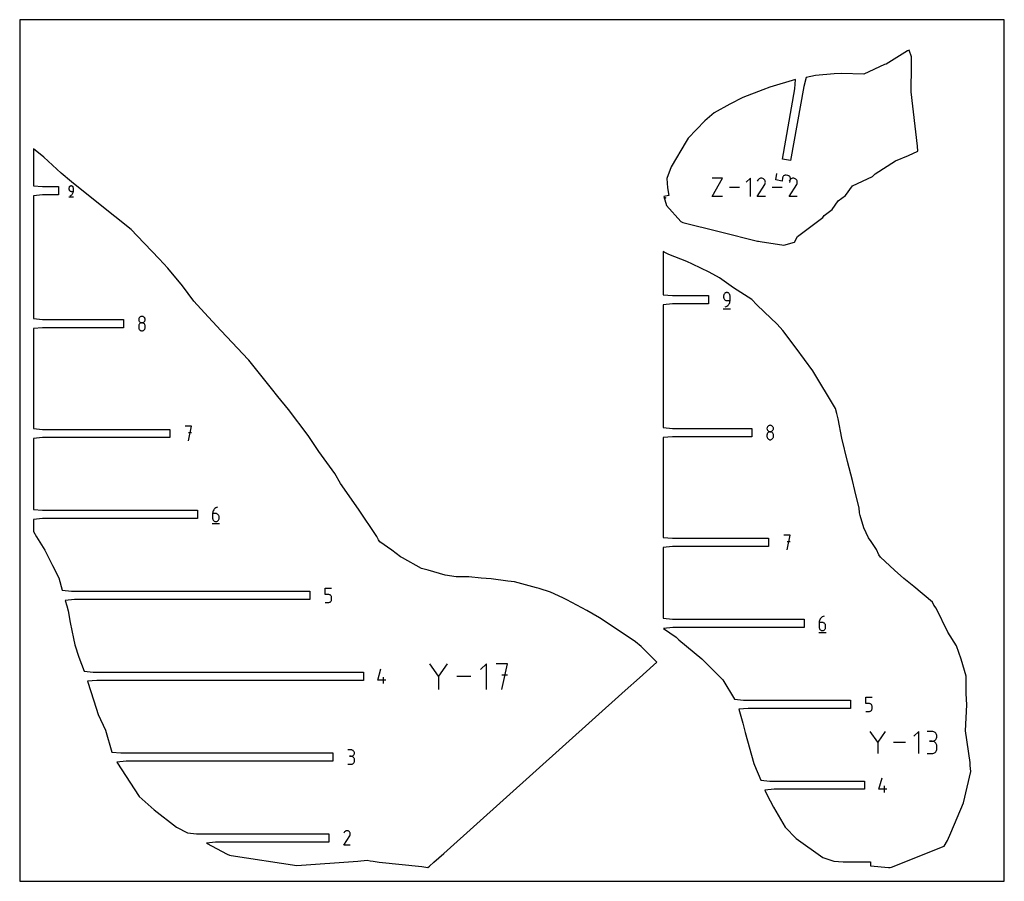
# Model space of a CAD drawing. Extents: x 0 to 480, y 0 to 420.
import ezdxf

# ---------------------------------------------------------------- set-up
doc = ezdxf.new("R2010")
doc.units = 0

msp = doc.modelspace()

# ---------------------------------------------------------------- linework, layer by layer
at = {"layer": 'annotation', "color": 1}
for p, q in [((337.655809, 333.776032), (342.620025, 342.716555)), ((342.620025, 342.716555), (337.655809, 342.716555)), ((356.201815, 342.716555), (354.214223, 340.728402)), ((356.201815, 333.776032), (356.201815, 342.716555)), ((359.821227, 341.722406), (359.560513, 341.222284)), ((360.028124, 342.015789), (359.821227, 341.722406)), ((360.276355, 342.260697), (360.028124, 342.015789)), ((360.558369, 342.455166), (360.276355, 342.260697)), ((360.866617, 342.597237), (360.558369, 342.455166)), ((361.19355, 342.684948), (360.866617, 342.597237)), ((361.531618, 342.716337), (361.19355, 342.684948)), ((361.873271, 342.689444), (361.531618, 342.716337)), ((362.21096, 342.602307), (361.873271, 342.689444)), ((362.537136, 342.452965), (362.21096, 342.602307)), ((362.828866, 342.245809), (362.537136, 342.452965)), ((362.537136, 342.452965), (362.537136, 342.452965)), ((363.072783, 341.997223), (362.828866, 342.245809)), ((363.26672, 341.714826), (363.072783, 341.997223)), ((363.408507, 341.406237), (363.26672, 341.714826)), ((363.495975, 341.079073), (363.408507, 341.406237)), ((363.526956, 340.740955), (363.495975, 341.079073)), ((368.541649, 341.90881), (369.084707, 344.988642)), ((371.629744, 341.364296), (368.541649, 341.90881)), ((371.901272, 342.904212), (371.629744, 341.364296)), ((371.974743, 343.176353), (371.901272, 342.904212)), ((372.091934, 343.424148), (371.974743, 343.176353)), ((372.247777, 343.643977), (372.091934, 343.424148)), ((372.437199, 343.832221), (372.247777, 343.643977)), ((372.655131, 343.985261), (372.437199, 343.832221)), ((372.896502, 344.099476), (372.655131, 343.985261)), ((373.156241, 344.171248), (372.896502, 344.099476)), ((373.429278, 344.196956), (373.156241, 344.171248)), ((373.710543, 344.172982), (373.429278, 344.196956)), ((374.477674, 344.037716), (373.710543, 344.172982)), ((373.710543, 344.172982), (373.710543, 344.172982)), ((374.750307, 343.964008), (374.477674, 344.037716)), ((374.998439, 343.846367), (374.750307, 343.964008)), ((375.218479, 343.689949), (374.998439, 343.846367)), ((375.387194, 341.722406), (375.12648, 341.222284)), ((375.406839, 343.499913), (375.218479, 343.689949)), ((375.594091, 342.015789), (375.387194, 341.722406)), ((375.559928, 343.281415), (375.406839, 343.499913)), ((375.476272, 340.686049), (375.7478, 342.225965)), ((375.674159, 343.039614), (375.559928, 343.281415)), ((375.842322, 342.260697), (375.594091, 342.015789)), ((375.745941, 342.779667), (375.674159, 343.039614)), ((375.771684, 342.506732), (375.745941, 342.779667)), ((375.7478, 342.225965), (375.771684, 342.506732)), ((375.7478, 342.225965), (375.7478, 342.225965)), ((376.124336, 342.455166), (375.842322, 342.260697)), ((376.432584, 342.597237), (376.124336, 342.455166)), ((376.759517, 342.684948), (376.432584, 342.597237)), ((377.097585, 342.716337), (376.759517, 342.684948)), ((377.439238, 342.689444), (377.097585, 342.716337)), ((377.776927, 342.602307), (377.439238, 342.689444)), ((378.103103, 342.452965), (377.776927, 342.602307)), ((378.394833, 342.245809), (378.103103, 342.452965)), ((378.103103, 342.452965), (378.103103, 342.452965)), ((378.63875, 341.997223), (378.394833, 342.245809)), ((378.832687, 341.714826), (378.63875, 341.997223)), ((378.974474, 341.406237), (378.832687, 341.714826)), ((379.061942, 341.079073), (378.974474, 341.406237)), ((379.092923, 340.740955), (379.061942, 341.079073)), ((24.053153, 338.120494), (24.035957, 337.928877)), ((24.035957, 337.928877), (24.035957, 337.395564)), ((24.035957, 337.395564), (24.035957, 337.395564)), ((24.035957, 337.395564), (24.053153, 337.203958)), ((24.10272, 338.300888), (24.053153, 338.120494)), ((24.053153, 337.203958), (24.10272, 337.023591)), ((24.18162, 338.467037), (24.10272, 338.300888)), ((24.10272, 337.023591), (24.18162, 336.857482)), ((24.286821, 338.615918), (24.18162, 338.467037)), ((24.18162, 336.857482), (24.286821, 336.708649)), ((24.415285, 338.744508), (24.286821, 338.615918)), ((24.286821, 336.708649), (24.415285, 336.580109)), ((24.563978, 338.849785), (24.415285, 338.744508)), ((24.415285, 336.580109), (24.563978, 336.474879)), ((24.729865, 338.928725), (24.563978, 338.849785)), ((24.563978, 336.474879), (24.729865, 336.395979)), ((24.909911, 338.978305), (24.729865, 338.928725)), ((24.729865, 336.395979), (24.909911, 336.346426)), ((25.101079, 338.995504), (24.909911, 338.978305)), ((24.909911, 336.346426), (25.101079, 336.329238)), ((25.292644, 338.978305), (25.101079, 338.995504)), ((25.101079, 338.995504), (25.101079, 338.995504)), ((25.101079, 336.329238), (26.166202, 336.329238)), ((25.4729, 338.928725), (25.292644, 338.978305)), ((25.638849, 338.849785), (25.4729, 338.928725)), ((25.787493, 338.744508), (25.638849, 338.849785)), ((25.915833, 338.615918), (25.787493, 338.744508)), ((26.020873, 338.467037), (25.915833, 338.615918)), ((26.099613, 338.300888), (26.020873, 338.467037)), ((26.073799, 335.695), (26.14262, 336.005842)), ((26.149055, 338.120494), (26.099613, 338.300888)), ((26.14262, 336.005842), (26.166202, 336.329238)), ((26.166202, 337.928877), (26.149055, 338.120494)), ((26.166202, 336.329238), (26.166202, 337.928877)), ((26.166202, 337.928877), (26.166202, 337.928877)), ((350.862087, 338.246294), (345.973562, 338.246294)), ((359.554906, 333.775959), (363.223963, 339.68267)), ((363.223963, 339.68267), (363.228349, 339.688098)), ((363.223963, 339.68267), (363.223963, 339.68267)), ((363.228349, 339.688098), (363.232556, 339.693571)), ((363.232556, 339.693571), (363.236609, 339.699137)), ((363.236609, 339.699137), (363.240539, 339.704842)), ((363.240539, 339.704842), (363.244371, 339.710731)), ((363.244371, 339.710731), (363.248134, 339.716851)), ((363.248134, 339.716851), (363.251856, 339.723247)), ((363.251856, 339.723247), (363.255564, 339.729967)), ((363.255564, 339.729967), (363.259286, 339.737056)), ((363.259286, 339.737056), (363.41078, 340.062327)), ((363.259286, 339.737056), (363.259286, 339.737056)), ((363.41078, 340.062327), (363.499281, 340.3995)), ((363.499281, 340.3995), (363.526956, 340.740955)), ((371.768343, 338.246294), (366.879818, 338.246294)), ((375.120873, 333.775959), (378.78993, 339.68267)), ((378.78993, 339.68267), (378.794316, 339.688098)), ((378.78993, 339.68267), (378.78993, 339.68267)), ((378.794316, 339.688098), (378.798523, 339.693571)), ((378.798523, 339.693571), (378.802577, 339.699137)), ((378.802577, 339.699137), (378.806506, 339.704842)), ((378.806506, 339.704842), (378.810338, 339.710731)), ((378.810338, 339.710731), (378.814101, 339.716851)), ((378.814101, 339.716851), (378.817823, 339.723247)), ((378.817823, 339.723247), (378.821531, 339.729967)), ((378.821531, 339.729967), (378.825253, 339.737056)), ((378.825253, 339.737056), (378.976747, 340.062327)), ((378.825253, 339.737056), (378.825253, 339.737056)), ((378.976747, 340.062327), (379.065248, 340.3995)), ((379.065248, 340.3995), (379.092923, 340.740955)), ((23.902854, 333.599428), (26.30111, 333.599428)), ((24.568067, 334.198992), (24.87266, 334.312499)), ((24.568067, 334.198992), (24.568067, 334.198992)), ((24.87266, 334.312499), (25.15224, 334.465924)), ((25.15224, 334.465924), (25.403915, 334.655357)), ((25.403915, 334.655357), (25.624798, 334.876891)), ((25.624798, 334.876891), (25.811999, 335.126615)), ((25.811999, 335.126615), (25.962629, 335.400621)), ((25.962629, 335.400621), (26.073799, 335.695)), ((314.336633, 333.109358), (314.336633, 333.109358)), ((314.336633, 333.109358), (314.355383, 333.077594)), ((314.355383, 333.077594), (314.378069, 333.049413)), ((314.378069, 333.049413), (314.404204, 333.025059)), ((314.404204, 333.025059), (314.433301, 333.004777)), ((314.433301, 333.004777), (314.464873, 332.988811)), ((314.464873, 332.988811), (314.498433, 332.977405)), ((314.498433, 332.977405), (314.533494, 332.970805)), ((314.533494, 332.970805), (314.569569, 332.969254)), ((314.569569, 332.969254), (314.606172, 332.972997)), ((314.58533, 333.134476), (314.583377, 333.113414)), ((314.583377, 333.113414), (314.585237, 333.091725)), ((314.585237, 333.091725), (314.606172, 332.972997)), ((314.590823, 333.154518), (314.58533, 333.134476)), ((314.599584, 333.173147), (314.590823, 333.154518)), ((314.611339, 333.18997), (314.599584, 333.173147)), ((314.606172, 332.972997), (314.783877, 333.004332)), ((314.625817, 333.204596), (314.611339, 333.18997)), ((314.642746, 333.216631), (314.625817, 333.204596)), ((314.661851, 333.225682), (314.642746, 333.216631)), ((314.682862, 333.231358), (314.661851, 333.225682)), ((314.742008, 333.241787), (314.682862, 333.231358)), ((314.682862, 333.231358), (314.682862, 333.231358)), ((314.763703, 333.243641), (314.742008, 333.241787)), ((314.78478, 333.241675), (314.763703, 333.243641)), ((314.783877, 333.004332), (314.804897, 333.010014)), ((314.783877, 333.004332), (314.783877, 333.004332)), ((314.804843, 333.236163), (314.78478, 333.241675)), ((314.823498, 333.22738), (314.804843, 333.236163)), ((314.804897, 333.010014), (314.824028, 333.019085)), ((314.840349, 333.2156), (314.823498, 333.22738)), ((314.824028, 333.019085), (314.840994, 333.031144)), ((314.855, 333.201099), (314.840349, 333.2156)), ((314.840994, 333.031144), (314.855516, 333.045796)), ((314.867057, 333.184152), (314.855, 333.201099)), ((314.855516, 333.045796), (314.867319, 333.062642)), ((314.876123, 333.165033), (314.867057, 333.184152)), ((314.867319, 333.062642), (314.876126, 333.081285)), ((314.881804, 333.144018), (314.876123, 333.165033)), ((314.876126, 333.081285), (314.881661, 333.101327)), ((314.881661, 333.101327), (314.883646, 333.122371)), ((314.883646, 333.122371), (314.881804, 333.144018)), ((314.881804, 333.144018), (314.881804, 333.144018)), ((314.972194, 333.022204), (314.925056, 333.289534)), ((342.620025, 333.776032), (337.655809, 333.776032)), ((363.525606, 333.775959), (359.554906, 333.775959)), ((379.091573, 333.775959), (375.120873, 333.775959)), ((343.190564, 285.718988), (343.165318, 285.437682)), ((343.165318, 285.437682), (343.165318, 284.654742)), ((343.165318, 284.654742), (343.165318, 284.654742)), ((343.165318, 284.654742), (343.190564, 284.373452)), ((343.26333, 285.983818), (343.190564, 285.718988)), ((343.190564, 284.373452), (343.26333, 284.108661)), ((343.379162, 286.227736), (343.26333, 285.983818)), ((343.26333, 284.108661), (343.379162, 283.864802)), ((343.533603, 286.446303), (343.379162, 286.227736)), ((343.379162, 283.864802), (343.533603, 283.646305)), ((343.722197, 286.635082), (343.533603, 286.446303)), ((343.533603, 283.646305), (343.722197, 283.457599)), ((343.940489, 286.789635), (343.722197, 286.635082)), ((343.722197, 283.457599), (343.940489, 283.303116)), ((344.184022, 286.905525), (343.940489, 286.789635)), ((343.940489, 283.303116), (344.184022, 283.187285)), ((344.448341, 286.978313), (344.184022, 286.905525)), ((344.728989, 287.003561), (344.448341, 286.978313)), ((345.010219, 286.978313), (344.728989, 287.003561)), ((344.728989, 287.003561), (344.728989, 287.003561)), ((345.274847, 286.905525), (345.010219, 286.978313)), ((345.518471, 286.789635), (345.274847, 286.905525)), ((345.73669, 286.635082), (345.518471, 286.789635)), ((345.925103, 286.446303), (345.73669, 286.635082)), ((346.079307, 286.227736), (345.925103, 286.446303)), ((346.194903, 285.983818), (346.079307, 286.227736)), ((346.267488, 285.718988), (346.194903, 285.983818)), ((346.292661, 285.437682), (346.267488, 285.718988)), ((346.292661, 283.089304), (346.292661, 285.437682)), ((346.292661, 285.437682), (346.292661, 285.437682)), ((342.969914, 279.081761), (346.490714, 279.081761)), ((343.946491, 279.961961), (344.393655, 280.128597)), ((343.946491, 279.961961), (343.946491, 279.961961)), ((344.184022, 283.187285), (344.448341, 283.114538)), ((344.393655, 280.128597), (344.804096, 280.353834)), ((344.448341, 283.114538), (344.728989, 283.089304)), ((344.728989, 283.089304), (346.292661, 283.089304)), ((344.804096, 280.353834), (345.173573, 280.631936)), ((345.173573, 280.631936), (345.497844, 280.957162)), ((345.497844, 280.957162), (345.772667, 281.323774)), ((345.772667, 281.323774), (345.993802, 281.726033)), ((345.993802, 281.726033), (346.157007, 282.1582)), ((346.157007, 282.1582), (346.25804, 282.614537)), ((346.25804, 282.614537), (346.292661, 283.089304)), ((58.05264, 274.10765), (58.027409, 273.827658)), ((58.027409, 273.827658), (58.027409, 273.827658)), ((58.027409, 273.827658), (58.052655, 273.546352)), ((58.12537, 274.371456), (58.05264, 274.10765)), ((58.241155, 274.614605), (58.12537, 274.371456)), ((58.395549, 274.832621), (58.241155, 274.614605)), ((58.584106, 275.02103), (58.395549, 274.832621)), ((58.802384, 275.175359), (58.584106, 275.02103)), ((59.045935, 275.291134), (58.802384, 275.175359)), ((59.310315, 275.363879), (59.045935, 275.291134)), ((59.59108, 275.389122), (59.310315, 275.363879)), ((59.871845, 275.363879), (59.59108, 275.389122)), ((59.59108, 275.389122), (59.59108, 275.389122)), ((60.136226, 275.291134), (59.871845, 275.363879)), ((60.379777, 275.175359), (60.136226, 275.291134)), ((60.598054, 275.02103), (60.379777, 275.175359)), ((60.786612, 274.832621), (60.598054, 275.02103)), ((60.941006, 274.614605), (60.786612, 274.832621)), ((61.05679, 274.371456), (60.941006, 274.614605)), ((61.129521, 274.10765), (61.05679, 274.371456)), ((61.129506, 273.546352), (61.154752, 273.827658)), ((61.154752, 273.827658), (61.129521, 274.10765)), ((61.154752, 273.827658), (61.154752, 273.827658)), ((58.05264, 270.977515), (58.027409, 270.696341)), ((58.027409, 270.696341), (58.027409, 269.917376)), ((58.027409, 269.917376), (58.027409, 269.917376)), ((58.027409, 269.917376), (58.052655, 269.636221)), ((58.12537, 271.242244), (58.05264, 270.977515)), ((58.052655, 273.546352), (58.125421, 273.281522)), ((58.052655, 269.636221), (58.125421, 269.371796)), ((58.241155, 271.486084), (58.12537, 271.242244)), ((58.125421, 273.281522), (58.241253, 273.037604)), ((58.125421, 269.371796), (58.241253, 269.128466)), ((58.395549, 271.704597), (58.241155, 271.486084)), ((58.241253, 273.037604), (58.395694, 272.819037)), ((58.241253, 269.128466), (58.395694, 268.910596)), ((58.584106, 271.893339), (58.395549, 271.704597)), ((58.395694, 272.819037), (58.584288, 272.630258)), ((58.395694, 268.910596), (58.584288, 268.72255)), ((58.802384, 272.047869), (58.584106, 271.893339)), ((58.584288, 272.630258), (58.80258, 272.475705)), ((59.045935, 272.163747), (58.802384, 272.047869)), ((58.80258, 272.475705), (59.046113, 272.359815)), ((59.310315, 272.236531), (59.045935, 272.163747)), ((59.046113, 272.359815), (59.310432, 272.287028)), ((59.59108, 272.261779), (59.310315, 272.236531)), ((59.310432, 272.287028), (59.59108, 272.261779)), ((59.59108, 272.261779), (59.871729, 272.287028)), ((59.871845, 272.236545), (59.59108, 272.261779)), ((59.59108, 272.261779), (59.59108, 272.261779)), ((59.59108, 272.261779), (59.59108, 272.261779)), ((59.871729, 272.287028), (60.136048, 272.359815)), ((60.136226, 272.163798), (59.871845, 272.236545)), ((60.136048, 272.359815), (60.379581, 272.475705)), ((60.379777, 272.047967), (60.136226, 272.163798)), ((60.379581, 272.475705), (60.597872, 272.630258)), ((60.598054, 271.893484), (60.379777, 272.047967)), ((60.597872, 272.630258), (60.786467, 272.819037)), ((60.597872, 268.72255), (60.786467, 268.910596)), ((60.786612, 271.704778), (60.598054, 271.893484)), ((60.786467, 272.819037), (60.940908, 273.037604)), ((60.786467, 268.910596), (60.940908, 269.128466)), ((60.941006, 271.486281), (60.786612, 271.704778)), ((60.940908, 273.037604), (61.056739, 273.281522)), ((60.940908, 269.128466), (61.056739, 269.371796)), ((61.05679, 271.242422), (60.941006, 271.486281)), ((61.056739, 273.281522), (61.129506, 273.546352)), ((61.056739, 269.371796), (61.129506, 269.636221)), ((61.129521, 270.977632), (61.05679, 271.242422)), ((61.129506, 269.636221), (61.154752, 269.917376)), ((61.154752, 270.696341), (61.129521, 270.977632)), ((61.154752, 269.917376), (61.154752, 270.696341)), ((61.154752, 270.696341), (61.154752, 270.696341)), ((58.584288, 268.72255), (58.80258, 268.568693)), ((58.80258, 268.568693), (59.046113, 268.453391)), ((59.046113, 268.453391), (59.310432, 268.381009)), ((59.310432, 268.381009), (59.59108, 268.355912)), ((59.59108, 268.355912), (59.871729, 268.381009)), ((59.59108, 268.355912), (59.59108, 268.355912)), ((59.871729, 268.381009), (60.136048, 268.453391)), ((60.136048, 268.453391), (60.379581, 268.568693)), ((60.379581, 268.568693), (60.597872, 268.72255)), ((83.790465, 221.808991), (80.659148, 221.808991)), ((82.225027, 214.767391), (83.790465, 221.808991)), ((364.335225, 220.993163), (364.309994, 220.713171)), ((364.407955, 221.25697), (364.335225, 220.993163)), ((364.52374, 221.500118), (364.407955, 221.25697)), ((364.678133, 221.718134), (364.52374, 221.500118)), ((364.866691, 221.906544), (364.678133, 221.718134)), ((365.084968, 222.060872), (364.866691, 221.906544)), ((365.32852, 222.176647), (365.084968, 222.060872)), ((365.5929, 222.249392), (365.32852, 222.176647)), ((365.873665, 222.274635), (365.5929, 222.249392)), ((366.15443, 222.249392), (365.873665, 222.274635)), ((365.873665, 222.274635), (365.873665, 222.274635)), ((366.418811, 222.176647), (366.15443, 222.249392)), ((366.662362, 222.060872), (366.418811, 222.176647)), ((366.880639, 221.906544), (366.662362, 222.060872)), ((367.069197, 221.718134), (366.880639, 221.906544)), ((367.223591, 221.500118), (367.069197, 221.718134)), ((367.339375, 221.25697), (367.223591, 221.500118)), ((367.412105, 220.993163), (367.339375, 221.25697)), ((367.437337, 220.713171), (367.412105, 220.993163)), ((83.790465, 218.673257), (82.225027, 218.673257)), ((364.309994, 220.713171), (364.309994, 220.713171)), ((364.309994, 220.713171), (364.335239, 220.431866)), ((364.335225, 217.863028), (364.309994, 217.581854)), ((364.309994, 217.581854), (364.309994, 216.802889)), ((364.309994, 216.802889), (364.309994, 216.802889)), ((364.309994, 216.802889), (364.335239, 216.521734)), ((364.407955, 218.127757), (364.335225, 217.863028)), ((364.335239, 220.431866), (364.408006, 220.167035)), ((364.335239, 216.521734), (364.408006, 216.25731)), ((364.52374, 218.371598), (364.407955, 218.127757)), ((364.408006, 220.167035), (364.523838, 219.923117)), ((364.408006, 216.25731), (364.523838, 216.013979)), ((364.678133, 218.59011), (364.52374, 218.371598)), ((364.523838, 219.923117), (364.678279, 219.70455)), ((364.523838, 216.013979), (364.678279, 215.796109)), ((364.866691, 218.778852), (364.678133, 218.59011)), ((364.678279, 219.70455), (364.866873, 219.515771)), ((365.084968, 218.933382), (364.866691, 218.778852)), ((364.866873, 219.515771), (365.085165, 219.361218)), ((365.32852, 219.04926), (365.084968, 218.933382)), ((365.085165, 219.361218), (365.328698, 219.245329)), ((365.5929, 219.122044), (365.32852, 219.04926)), ((365.328698, 219.245329), (365.593017, 219.172541)), ((365.873665, 219.147292), (365.5929, 219.122044)), ((365.593017, 219.172541), (365.873665, 219.147292)), ((365.873665, 219.147292), (366.154314, 219.172541)), ((366.15443, 219.122058), (365.873665, 219.147292)), ((365.873665, 219.147292), (365.873665, 219.147292)), ((365.873665, 219.147292), (365.873665, 219.147292)), ((366.154314, 219.172541), (366.418632, 219.245329)), ((366.418811, 219.049311), (366.15443, 219.122058)), ((366.418632, 219.245329), (366.662166, 219.361218)), ((366.662362, 218.93348), (366.418811, 219.049311)), ((366.662166, 219.361218), (366.880457, 219.515771)), ((366.880639, 218.778997), (366.662362, 218.93348)), ((366.880457, 219.515771), (367.069051, 219.70455)), ((367.069197, 218.590291), (366.880639, 218.778997)), ((367.069051, 219.70455), (367.223492, 219.923117)), ((367.069051, 215.796109), (367.223492, 216.013979)), ((367.223591, 218.371794), (367.069197, 218.590291)), ((367.223492, 219.923117), (367.339324, 220.167035)), ((367.223492, 216.013979), (367.339324, 216.25731)), ((367.339375, 218.127935), (367.223591, 218.371794)), ((367.339324, 220.167035), (367.412091, 220.431866)), ((367.339324, 216.25731), (367.412091, 216.521734)), ((367.412105, 217.863145), (367.339375, 218.127935)), ((367.412091, 220.431866), (367.437337, 220.713171)), ((367.412091, 216.521734), (367.437337, 216.802889)), ((367.437337, 217.581854), (367.412105, 217.863145)), ((367.437337, 220.713171), (367.437337, 220.713171)), ((367.437337, 216.802889), (367.437337, 217.581854)), ((367.437337, 217.581854), (367.437337, 217.581854)), ((364.678279, 215.796109), (364.866873, 215.608063)), ((364.866873, 215.608063), (365.085165, 215.454206)), ((365.085165, 215.454206), (365.328698, 215.338905)), ((365.328698, 215.338905), (365.593017, 215.266522)), ((365.593017, 215.266522), (365.873665, 215.241425)), ((365.873665, 215.241425), (366.154314, 215.266522)), ((365.873665, 215.241425), (365.873665, 215.241425)), ((366.154314, 215.266522), (366.418632, 215.338905)), ((366.418632, 215.338905), (366.662166, 215.454206)), ((366.662166, 215.454206), (366.880457, 215.608063)), ((366.880457, 215.608063), (367.069051, 215.796109)), ((94.096192, 179.712861), (94.061568, 179.236905)), ((94.061568, 179.236905), (94.061568, 176.896476)), ((95.62524, 179.236905), (94.061568, 179.236905)), ((94.197251, 180.170162), (94.096192, 179.712861)), ((94.360525, 180.603136), (94.197251, 180.170162)), ((94.581794, 181.006116), (94.360525, 180.603136)), ((94.85684, 181.37343), (94.581794, 181.006116)), ((95.181441, 181.699409), (94.85684, 181.37343)), ((95.55138, 181.978383), (95.181441, 181.699409)), ((95.962435, 182.204683), (95.55138, 181.978383)), ((95.90647, 179.211807), (95.62524, 179.236905)), ((96.171098, 179.139425), (95.90647, 179.211807)), ((96.410387, 182.372638), (95.962435, 182.204683)), ((96.414722, 179.024124), (96.171098, 179.139425)), ((96.410387, 182.372638), (96.410387, 182.372638)), ((96.632941, 178.870267), (96.414722, 179.024124)), ((96.821353, 178.682221), (96.632941, 178.870267)), ((96.975558, 178.464351), (96.821353, 178.682221)), ((97.091153, 178.22102), (96.975558, 178.464351)), ((97.163738, 177.956596), (97.091153, 178.22102)), ((97.188911, 177.675441), (97.163738, 177.956596)), ((97.188911, 176.896476), (97.188911, 177.675441)), ((97.188911, 177.675441), (97.188911, 177.675441)), ((93.865723, 174.450838), (97.386523, 174.450838)), ((94.061568, 176.896476), (94.061568, 176.896476)), ((94.061568, 176.896476), (94.086814, 176.615185)), ((94.086814, 176.615185), (94.159581, 176.350395)), ((94.159581, 176.350395), (94.275412, 176.106536)), ((94.275412, 176.106536), (94.429853, 175.888039)), ((94.429853, 175.888039), (94.618448, 175.699333)), ((94.618448, 175.699333), (94.836739, 175.54485)), ((94.836739, 175.54485), (95.080272, 175.429019)), ((95.080272, 175.429019), (95.344591, 175.356272)), ((95.344591, 175.356272), (95.62524, 175.331038)), ((95.62524, 175.331038), (95.90647, 175.356272)), ((95.62524, 175.331038), (95.62524, 175.331038)), ((95.90647, 175.356272), (96.171098, 175.429019)), ((96.171098, 175.429019), (96.414722, 175.54485)), ((96.414722, 175.54485), (96.632941, 175.699333)), ((96.632941, 175.699333), (96.821353, 175.888039)), ((96.821353, 175.888039), (96.975558, 176.106536)), ((96.975558, 176.106536), (97.091153, 176.350395)), ((97.091153, 176.350395), (97.163738, 176.615185)), ((97.163738, 176.615185), (97.188911, 176.896476)), ((375.648838, 168.694504), (372.51752, 168.694504)), ((374.0834, 161.652904), (375.648838, 168.694504)), ((375.648838, 165.558771), (374.0834, 165.558771)), ((148.926522, 139.800552), (148.926522, 142.936285)), ((148.926522, 142.936285), (152.053865, 142.936285)), ((150.490193, 139.800552), (148.926522, 139.800552)), ((150.770958, 139.775455), (150.490193, 139.800552)), ((151.035339, 139.703073), (150.770958, 139.775455)), ((151.27889, 139.587771), (151.035339, 139.703073)), ((151.497167, 139.433915), (151.27889, 139.587771)), ((151.685725, 139.245869), (151.497167, 139.433915)), ((151.840119, 139.027998), (151.685725, 139.245869)), ((148.926522, 135.894685), (150.490193, 135.894685)), ((150.490193, 135.894685), (150.770842, 135.919919)), ((150.490193, 135.894685), (150.490193, 135.894685)), ((150.770842, 135.919919), (151.035161, 135.992666)), ((151.035161, 135.992666), (151.278694, 136.108497)), ((151.278694, 136.108497), (151.496985, 136.26298)), ((151.496985, 136.26298), (151.68558, 136.451686)), ((151.68558, 136.451686), (151.840021, 136.670184)), ((151.840021, 136.670184), (151.955852, 136.914043)), ((151.955903, 138.784668), (151.840119, 139.027998)), ((151.955852, 136.914043), (152.028619, 137.178833)), ((152.028634, 138.520243), (151.955903, 138.784668)), ((152.028619, 137.178833), (152.053865, 137.460123)), ((152.053865, 138.239089), (152.028634, 138.520243)), ((152.053865, 137.460123), (152.053865, 138.239089)), ((152.053865, 138.239089), (152.053865, 138.239089)), ((389.807739, 126.598374), (389.773115, 126.122418)), ((389.773115, 126.122418), (389.773115, 123.781989)), ((391.336786, 126.122418), (389.773115, 126.122418)), ((389.908798, 127.055675), (389.807739, 126.598374)), ((390.072072, 127.48865), (389.908798, 127.055675)), ((390.293341, 127.891629), (390.072072, 127.48865)), ((390.568387, 128.258943), (390.293341, 127.891629)), ((390.892988, 128.584922), (390.568387, 128.258943)), ((391.262926, 128.863896), (390.892988, 128.584922)), ((391.673982, 129.090196), (391.262926, 128.863896)), ((391.618017, 126.097321), (391.336786, 126.122418)), ((391.882644, 126.024939), (391.618017, 126.097321)), ((392.121934, 129.258151), (391.673982, 129.090196)), ((392.126268, 125.909637), (391.882644, 126.024939)), ((392.121934, 129.258151), (392.121934, 129.258151)), ((392.344487, 125.75578), (392.126268, 125.909637)), ((392.5329, 125.567734), (392.344487, 125.75578)), ((392.687104, 125.349864), (392.5329, 125.567734)), ((392.8027, 125.106534), (392.687104, 125.349864)), ((392.875285, 124.842109), (392.8027, 125.106534)), ((392.900458, 124.560954), (392.875285, 124.842109)), ((389.57727, 121.336351), (393.09807, 121.336351)), ((389.773115, 123.781989), (389.773115, 123.781989)), ((389.773115, 123.781989), (389.798361, 123.500698)), ((389.798361, 123.500698), (389.871127, 123.235908)), ((389.871127, 123.235908), (389.986959, 122.992049)), ((389.986959, 122.992049), (390.1414, 122.773552)), ((390.1414, 122.773552), (390.329994, 122.584846)), ((390.329994, 122.584846), (390.548286, 122.430363)), ((390.548286, 122.430363), (390.791819, 122.314532)), ((390.791819, 122.314532), (391.056138, 122.241785)), ((391.056138, 122.241785), (391.336786, 122.216551)), ((391.336786, 122.216551), (391.618017, 122.241785)), ((391.336786, 122.216551), (391.336786, 122.216551)), ((391.618017, 122.241785), (391.882644, 122.314532)), ((391.882644, 122.314532), (392.126268, 122.430363)), ((392.126268, 122.430363), (392.344487, 122.584846)), ((392.344487, 122.584846), (392.5329, 122.773552)), ((392.5329, 122.773552), (392.687104, 122.992049)), ((392.687104, 122.992049), (392.8027, 123.235908)), ((392.8027, 123.235908), (392.875285, 123.500698)), ((392.875285, 123.500698), (392.900458, 123.781989)), ((392.900458, 123.781989), (392.900458, 124.560954)), ((392.900458, 124.560954), (392.900458, 124.560954)), ((204.116248, 99.987325), (199.90766, 106.073516)), ((208.324044, 106.073516), (204.116248, 99.987325)), ((227.491354, 106.073121), (224.68642, 103.267396)), ((227.491354, 93.456063), (227.491354, 106.073121)), ((237.832618, 106.073121), (232.221959, 106.073121)), ((235.027684, 93.456063), (237.832618, 106.073121)), ((174.547785, 98.023771), (176.109248, 103.499933)), ((178.457626, 98.023771), (174.547785, 98.023771)), ((177.285645, 96.458333), (177.285645, 99.585676)), ((204.116248, 100.4771), (204.116248, 93.455667)), ((219.955815, 99.764592), (213.057023, 99.764592)), ((237.832618, 100.45455), (235.027684, 100.45455)), ((412.441553, 86.686065), (412.441553, 89.821799)), ((412.441553, 89.821799), (415.568896, 89.821799)), ((414.005225, 86.686065), (412.441553, 86.686065)), ((414.285989, 86.660968), (414.005225, 86.686065)), ((414.55037, 86.588586), (414.285989, 86.660968)), ((414.793921, 86.473284), (414.55037, 86.588586)), ((415.012198, 86.319428), (414.793921, 86.473284)), ((412.441553, 82.780199), (414.005225, 82.780199)), ((414.005225, 82.780199), (414.285873, 82.805432)), ((414.005225, 82.780199), (414.005225, 82.780199)), ((414.285873, 82.805432), (414.550192, 82.87818)), ((414.550192, 82.87818), (414.793725, 82.99401)), ((414.793725, 82.99401), (415.012017, 83.148493)), ((415.012017, 83.148493), (415.200611, 83.337199)), ((415.200756, 86.131382), (415.012198, 86.319428)), ((415.200611, 83.337199), (415.355052, 83.555697)), ((415.35515, 85.913511), (415.200756, 86.131382)), ((415.355052, 83.555697), (415.470884, 83.799556)), ((415.470934, 85.670181), (415.35515, 85.913511)), ((415.470884, 83.799556), (415.54365, 84.064346)), ((415.543665, 85.405756), (415.470934, 85.670181)), ((415.54365, 84.064346), (415.568896, 84.345636)), ((415.568896, 85.124602), (415.543665, 85.405756)), ((415.568896, 84.345636), (415.568896, 85.124602)), ((415.568896, 85.124602), (415.568896, 85.124602)), ((418.291984, 67.85831), (414.686102, 73.072907)), ((421.897188, 73.072907), (418.291984, 67.85831)), ((438.319576, 73.072568), (435.916333, 70.668647)), ((438.319576, 62.26238), (438.319576, 73.072568)), ((444.77359, 73.060026), (442.373058, 73.060026)), ((445.205331, 73.021274), (444.77359, 73.060026)), ((445.611585, 72.909596), (445.205331, 73.021274)), ((445.985594, 72.731861), (445.611585, 72.909596)), ((446.320601, 72.494937), (445.985594, 72.731861)), ((446.60985, 72.205692), (446.320601, 72.494937)), ((446.846583, 71.870997), (446.60985, 72.205692)), ((418.291984, 68.277945), (418.291984, 62.262041)), ((431.86319, 67.667474), (425.952364, 67.667474)), ((444.77359, 68.258963), (443.571629, 68.258963)), ((443.571629, 68.258963), (444.77359, 68.258963)), ((444.77359, 68.258963), (445.205331, 68.297725)), ((445.205331, 68.220211), (444.77359, 68.258963)), ((444.77359, 68.258963), (444.77359, 68.258963)), ((445.205331, 68.297725), (445.611585, 68.409468)), ((445.611585, 68.108533), (445.205331, 68.220211)), ((445.611585, 68.409468), (445.985594, 68.58738)), ((445.985594, 67.930797), (445.611585, 68.108533)), ((445.985594, 68.58738), (446.320601, 68.824648)), ((446.320601, 67.693873), (445.985594, 67.930797)), ((446.320601, 68.824648), (446.60985, 69.11446)), ((446.60985, 67.404629), (446.320601, 67.693873)), ((446.60985, 69.11446), (446.846583, 69.450002)), ((446.846583, 67.069933), (446.60985, 67.404629)), ((447.024044, 71.497718), (446.846583, 71.870997)), ((446.846583, 69.450002), (447.024044, 69.824462)), ((447.135476, 71.092724), (447.024044, 71.497718)), ((447.024044, 69.824462), (447.135476, 70.231027)), ((447.174121, 70.662884), (447.135476, 71.092724)), ((447.135476, 70.231027), (447.174121, 70.662884)), ((447.174121, 70.662884), (447.174121, 70.662884)), ((161.607167, 64.055411), (160.043496, 64.055411)), ((161.888397, 64.030168), (161.607167, 64.055411)), ((162.153025, 63.957423), (161.888397, 64.030168)), ((162.396649, 63.841649), (162.153025, 63.957423)), ((162.614868, 63.68732), (162.396649, 63.841649)), ((162.803281, 63.49891), (162.614868, 63.68732)), ((162.957485, 63.280894), (162.803281, 63.49891)), ((163.073081, 63.037746), (162.957485, 63.280894)), ((163.145666, 62.773939), (163.073081, 63.037746)), ((163.170839, 62.493947), (163.145666, 62.773939)), ((163.145666, 62.212642), (163.170839, 62.493947)), ((163.170839, 62.493947), (163.170839, 62.493947)), ((445.205331, 62.301449), (445.611585, 62.413071)), ((445.611585, 62.413071), (445.985594, 62.590734)), ((445.985594, 62.590734), (446.320601, 62.827585)), ((446.320601, 62.827585), (446.60985, 63.116774)), ((446.60985, 63.116774), (446.846583, 63.451447)), ((447.024044, 66.696654), (446.846583, 67.069933)), ((446.846583, 63.451447), (447.024044, 63.824754)), ((447.135476, 66.291661), (447.024044, 66.696654)), ((447.024044, 63.824754), (447.135476, 64.229842)), ((447.174121, 65.861821), (447.135476, 66.291661)), ((447.135476, 64.229842), (447.174121, 64.659861)), ((447.174121, 64.659861), (447.174121, 65.861821)), ((447.174121, 65.861821), (447.174121, 65.861821)), ((161.607167, 60.928068), (160.824228, 60.928068)), ((160.824228, 60.928068), (161.607167, 60.928068)), ((161.607167, 60.928068), (161.888397, 60.953317)), ((161.888397, 60.902825), (161.607167, 60.928068)), ((161.607167, 60.928068), (161.607167, 60.928068)), ((161.888397, 60.953317), (162.153025, 61.026105)), ((162.153025, 60.83008), (161.888397, 60.902825)), ((162.153025, 61.026105), (162.396649, 61.141994)), ((162.396649, 60.714306), (162.153025, 60.83008)), ((162.396649, 61.141994), (162.614868, 61.296547)), ((162.614868, 60.559977), (162.396649, 60.714306)), ((162.614868, 61.296547), (162.803281, 61.485326)), ((162.803281, 60.371567), (162.614868, 60.559977)), ((162.803281, 61.485326), (162.957485, 61.703893)), ((162.957485, 60.153551), (162.803281, 60.371567)), ((162.803281, 57.57852), (162.957485, 57.796522)), ((162.957485, 61.703893), (163.073081, 61.947811)), ((163.073081, 59.910403), (162.957485, 60.153551)), ((162.957485, 57.796522), (163.073081, 58.039688)), ((163.073081, 61.947811), (163.145666, 62.212642)), ((163.145666, 59.646596), (163.073081, 59.910403)), ((163.073081, 58.039688), (163.145666, 58.303557)), ((163.170839, 59.366604), (163.145666, 59.646596)), ((163.145666, 58.303557), (163.170839, 58.583665)), ((163.170839, 58.583665), (163.170839, 59.366604)), ((163.170839, 59.366604), (163.170839, 59.366604)), ((442.373058, 62.262719), (444.77359, 62.262719)), ((444.77359, 62.262719), (445.205331, 62.301449)), ((444.77359, 62.262719), (444.77359, 62.262719)), ((160.043496, 57.022201), (161.607167, 57.022201)), ((161.607167, 57.022201), (161.888397, 57.047429)), ((161.607167, 57.022201), (161.607167, 57.022201)), ((161.888397, 57.047429), (162.153025, 57.120139)), ((162.153025, 57.120139), (162.396649, 57.235866)), ((162.396649, 57.235866), (162.614868, 57.390147)), ((162.614868, 57.390147), (162.803281, 57.57852)), ((418.836408, 44.909284), (420.397871, 50.385446)), ((422.746249, 44.909284), (418.836408, 44.909284)), ((421.574268, 43.343846), (421.574268, 46.471189)), ((158.414497, 24.075301), (158.251544, 23.844231)), ((158.610005, 24.268192), (158.414497, 24.075301)), ((158.832121, 24.421357), (158.610005, 24.268192)), ((159.074898, 24.533252), (158.832121, 24.421357)), ((159.332392, 24.602334), (159.074898, 24.533252)), ((159.598656, 24.627056), (159.332392, 24.602334)), ((159.867744, 24.605875), (159.598656, 24.627056)), ((160.13371, 24.537246), (159.867744, 24.605875)), ((160.390607, 24.419623), (160.13371, 24.537246)), ((160.620375, 24.256466), (160.390607, 24.419623)), ((160.390607, 24.419623), (160.390607, 24.419623)), ((160.812486, 24.060679), (160.620375, 24.256466)), ((160.965231, 23.838261), (160.812486, 24.060679)), ((158.041788, 17.585571), (160.931556, 22.237725)), ((158.251544, 23.844231), (158.046204, 23.450332)), ((160.931556, 22.237725), (160.93501, 22.242)), ((160.931556, 22.237725), (160.931556, 22.237725)), ((160.93501, 22.242), (160.938323, 22.246311)), ((160.938323, 22.246311), (160.941516, 22.250695)), ((160.941516, 22.250695), (160.944611, 22.255188)), ((160.944611, 22.255188), (160.947629, 22.259826)), ((160.947629, 22.259826), (160.950593, 22.264646)), ((160.950593, 22.264646), (160.953524, 22.269684)), ((160.953524, 22.269684), (160.956445, 22.274976)), ((160.956445, 22.274976), (160.959376, 22.280559)), ((160.959376, 22.280559), (161.078694, 22.536745)), ((160.959376, 22.280559), (160.959376, 22.280559)), ((161.076903, 23.595215), (160.965231, 23.838261)), ((161.145794, 23.337539), (161.076903, 23.595215)), ((161.078694, 22.536745), (161.148397, 22.802304)), ((161.170194, 23.071235), (161.145794, 23.337539)), ((161.148397, 22.802304), (161.170194, 23.071235)), ((161.169131, 17.585571), (158.041788, 17.585571)), ((415.099812, 7.500226), (415.06779, 7.500226)), ((415.06779, 7.356198), (415.099812, 7.356198)), ((415.099812, 7.436184), (415.083778, 7.436184)), ((415.083778, 7.436184), (415.099812, 7.436184)), ((415.105571, 7.499709), (415.099812, 7.500226)), ((415.099812, 7.436184), (415.105571, 7.436701)), ((415.105571, 7.435667), (415.099812, 7.436184)), ((415.099812, 7.436184), (415.099812, 7.436184)), ((415.099812, 7.356198), (415.105571, 7.356715)), ((415.099812, 7.356198), (415.099812, 7.356198)), ((415.11099, 7.498219), (415.105571, 7.499709)), ((415.105571, 7.436701), (415.11099, 7.438191)), ((415.11099, 7.434177), (415.105571, 7.435667)), ((415.105571, 7.356715), (415.11099, 7.358204)), ((415.115979, 7.495849), (415.11099, 7.498219)), ((415.11099, 7.438191), (415.115979, 7.440564)), ((415.115979, 7.431806), (415.11099, 7.434177)), ((415.11099, 7.358204), (415.115979, 7.360574)), ((415.120447, 7.492688), (415.115979, 7.495849)), ((415.115979, 7.440564), (415.120447, 7.443729)), ((415.120447, 7.428646), (415.115979, 7.431806)), ((415.115979, 7.360574), (415.120447, 7.363733)), ((415.124306, 7.48883), (415.120447, 7.492688)), ((415.120447, 7.443729), (415.124306, 7.447595)), ((415.124306, 7.424787), (415.120447, 7.428646)), ((415.120447, 7.363733), (415.124306, 7.367591)), ((415.127464, 7.484365), (415.124306, 7.48883)), ((415.124306, 7.447595), (415.127464, 7.452071)), ((415.127464, 7.420323), (415.124306, 7.424787)), ((415.124306, 7.367591), (415.127464, 7.372055)), ((415.129831, 7.479386), (415.127464, 7.484365)), ((415.127464, 7.452071), (415.129831, 7.457066)), ((415.129831, 7.415344), (415.127464, 7.420323)), ((415.127464, 7.372055), (415.129831, 7.377035)), ((415.131317, 7.473984), (415.129831, 7.479386)), ((415.129831, 7.457066), (415.131317, 7.462489)), ((415.131317, 7.409941), (415.129831, 7.415344)), ((415.129831, 7.377035), (415.131317, 7.382438)), ((415.131833, 7.46825), (415.131317, 7.473984)), ((415.131317, 7.462489), (415.131833, 7.46825)), ((415.131833, 7.404208), (415.131317, 7.409941)), ((415.131317, 7.382438), (415.131833, 7.388174)), ((415.131833, 7.46825), (415.131833, 7.46825)), ((415.131833, 7.388174), (415.131833, 7.404208)), ((415.131833, 7.404208), (415.131833, 7.404208))]:
    msp.add_line(p, q, dxfattribs=at)
at = {"layer": 'boundary', "color": 5}
for p, q in [((432.802301, 404.868525), (422.360933, 398.317909)), ((433.626806, 405.181455), (432.802301, 404.868525)), ((434.708874, 401.928831), (433.626806, 405.181455)), ((434.697593, 397.682375), (434.708874, 401.928831)), ((396.97988, 393.6321), (387.929114, 392.793364)), ((400.616772, 393.756943), (396.97988, 393.6321)), ((411.464153, 393.378108), (400.616772, 393.756943)), ((421.607021, 398.177575), (411.464153, 393.378108)), ((422.360933, 398.317909), (421.607021, 398.177575)), ((434.628462, 384.843802), (434.697593, 397.682375)), ((378.232022, 390.788987), (365.685175, 387.102175)), ((377.891778, 386.324936), (378.232022, 390.788987)), ((383.419607, 391.811599), (382.212536, 387.500393)), ((387.929114, 392.793364), (383.419607, 391.811599)), ((362.261968, 385.866672), (352.561591, 382.150065)), ((365.685175, 387.102175), (362.261968, 385.866672)), ((371.844754, 352.030559), (377.891778, 386.324936)), ((382.212536, 387.500393), (375.83421, 351.32711)), ((437.649146, 358.407098), (434.628462, 384.843802)), ((352.561591, 382.150065), (346.232033, 378.890147)), ((338.621386, 374.591562), (333.941445, 370.670818)), ((346.232033, 378.890147), (338.621386, 374.591562)), ((333.941445, 370.670818), (325.858171, 362.200312)), ((324.863023, 360.651909), (317.570152, 348.20363)), ((325.342542, 361.507488), (324.863023, 360.651909)), ((325.858171, 362.200312), (325.342542, 361.507488)), ((11.759641, 352.991033), (6.6875, 357.126296)), ((6.6875, 357.126296), (6.6875, 339.062848)), ((433.341221, 353.735455), (437.917866, 355.836477)), ((437.917866, 355.836477), (437.649146, 358.407098)), ((20.216421, 345.203197), (11.759641, 352.991033)), ((375.83421, 351.32711), (371.844754, 352.030559)), ((417.067549, 344.855367), (426.88436, 351.162635)), ((426.88436, 351.162635), (433.341221, 353.735455)), ((317.570152, 348.20363), (315.458147, 342.511003)), ((25.302808, 340.937439), (20.216421, 345.203197)), ((38.42523, 330.480886), (25.302808, 340.937439)), ((315.458147, 342.511003), (315.79839, 338.046953)), ((406.044596, 339.048985), (415.671488, 343.637388)), ((415.671488, 343.637388), (417.067549, 344.855367)), ((6.6875, 339.062848), (11.142814, 338.622748)), ((11.142814, 338.622748), (18.931342, 338.622748)), ((18.931342, 338.622748), (18.931342, 334.571748)), ((315.79839, 338.046953), (316.460959, 334.289337)), ((402.628643, 334.30657), (406.044596, 339.048985)), ((11.142814, 334.571748), (6.6875, 334.131649)), ((6.6875, 334.131649), (6.6875, 274.342533)), ((18.931342, 334.571748), (11.142814, 334.571748)), ((316.460959, 334.289337), (314.006302, 333.856515)), ((314.006302, 333.856515), (315.301786, 329.351852)), ((396.013901, 327.521106), (398.999488, 331.624272)), ((398.999488, 331.624272), (402.628643, 334.30657)), ((54.315369, 317.674158), (38.42523, 330.480886)), ((315.301786, 329.351852), (322.276775, 321.585113)), ((392.145761, 324.533976), (396.013901, 327.521106)), ((379.255108, 314.37756), (391.546054, 323.525328)), ((391.546054, 323.525328), (392.145761, 324.533976)), ((57.332173, 314.706071), (54.315369, 317.674158)), ((322.276775, 321.585113), (323.315417, 321.122891)), ((323.315417, 321.122891), (341.008706, 316.73064)), ((68.027552, 303.421633), (57.332173, 314.706071)), ((341.008706, 316.73064), (341.714249, 316.552697)), ((341.714249, 316.552697), (359.641247, 312.102671)), ((359.641247, 312.102671), (360.196677, 312.040009)), ((360.196677, 312.040009), (361.018809, 311.854212)), ((377.704053, 311.500102), (379.255108, 314.37756)), ((361.018809, 311.854212), (372.505826, 310.115485)), ((372.505826, 310.115485), (377.704053, 311.500102)), ((72.232116, 298.921935), (68.027552, 303.421633)), ((315.155453, 306.226377), (313.756352, 306.940485)), ((313.756352, 306.940485), (313.756352, 285.948361)), ((316.472369, 305.547556), (315.155453, 306.226377)), ((325.155069, 302.162331), (316.472369, 305.547556)), ((79.332428, 290.247661), (72.232116, 298.921935)), ((327.964852, 300.808747), (325.155069, 302.162331)), ((336.058437, 296.904803), (327.964852, 300.808747)), ((341.214935, 294.16127), (336.058437, 296.904803)), ((347.989277, 289.31054), (341.214935, 294.16127)), ((84.887295, 282.771108), (79.332428, 290.247661)), ((356.918486, 283.581294), (347.989277, 289.31054)), ((313.756352, 285.948361), (318.211666, 285.508261)), ((318.211666, 285.508261), (335.753314, 285.508262)), ((335.753314, 285.508262), (335.753314, 281.457261)), ((359.343792, 281.07044), (356.918486, 283.581294)), ((90.049621, 277.170565), (84.887295, 282.771108)), ((318.211667, 281.457261), (313.756352, 281.017161)), ((313.756352, 281.017161), (313.756352, 221.228046)), ((335.753314, 281.457261), (318.211667, 281.457261)), ((362.920137, 277.601401), (359.343792, 281.07044)), ((6.6875, 274.342533), (11.142814, 273.902432)), ((11.142814, 273.902432), (50.614963, 273.902433)), ((50.614963, 273.902433), (50.614963, 269.851433)), ((98.009806, 268.434812), (90.049621, 277.170565)), ((369.27107, 271.593749), (362.920137, 277.601401)), ((11.142814, 269.851433), (6.6875, 269.411333)), ((6.6875, 269.411333), (6.6875, 220.753791)), ((50.614963, 269.851433), (11.142814, 269.851433)), ((372.041738, 268.571874), (369.27107, 271.593749)), ((100.953875, 265.460061), (98.009806, 268.434812)), ((111.310802, 254.426637), (100.953875, 265.460061)), ((378.507422, 259.942047), (372.041738, 268.571874)), ((386.726528, 248.834439), (378.507422, 259.942047)), ((111.701757, 253.981059), (111.310802, 254.426637)), ((122.789144, 240.257216), (111.701757, 253.981059)), ((397.7549, 230.405633), (386.726528, 248.834439)), ((125.893199, 236.385599), (122.789144, 240.257216)), ((131.086198, 229.922036), (125.893199, 236.385599)), ((398.337302, 228.112762), (397.7549, 230.405633)), ((140.591675, 217.26278), (131.086198, 229.922036)), ((398.949262, 225.375027), (398.337302, 228.112762)), ((313.756352, 221.228046), (318.211666, 220.787946)), ((400.811501, 216.068709), (398.949262, 225.375027)), ((6.6875, 220.753791), (11.142814, 220.31369)), ((11.142814, 216.26269), (6.6875, 215.82259)), ((11.142814, 220.31369), (73.24891, 220.313691)), ((73.248911, 216.262691), (11.142814, 216.26269)), ((73.24891, 220.313691), (73.248911, 216.262691)), ((145.829, 209.574888), (140.591675, 217.26278)), ((318.211667, 216.736946), (313.756352, 216.296846)), ((313.756352, 216.296846), (313.756352, 167.639304)), ((318.211666, 220.787946), (356.897548, 220.787946)), ((356.897548, 216.736946), (318.211667, 216.736946)), ((356.897548, 220.787946), (356.897548, 216.736946)), ((403.574288, 204.59312), (400.811501, 216.068709)), ((6.6875, 215.82259), (6.6875, 181.317438)), ((153.681794, 198.855828), (145.829, 209.574888)), ((405.980154, 195.438639), (403.574288, 204.59312)), ((156.387566, 193.926556), (153.681794, 198.855828)), ((165.224497, 181.403294), (156.387566, 193.926556)), ((407.065703, 190.48895), (405.980154, 195.438639)), ((407.976639, 187.086829), (407.065703, 190.48895)), ((409.256483, 181.976645), (407.976639, 187.086829)), ((6.6875, 181.317438), (11.142814, 180.877338)), ((11.142814, 180.877338), (86.649123, 180.877338)), ((86.649123, 180.877338), (86.649123, 176.826338)), ((174.060833, 168.022945), (165.224497, 181.403294)), ((409.480023, 179.547712), (409.256483, 181.976645)), ((409.730212, 178.268026), (409.480023, 179.547712)), ((411.503792, 172.281363), (409.730212, 178.268026)), ((11.142814, 176.826338), (6.6875, 176.386238)), ((6.6875, 176.386238), (6.6875, 170.507572)), ((86.649123, 176.826338), (11.142814, 176.826338)), ((6.6875, 170.507572), (8.232479, 167.993283)), ((174.933958, 166.43559), (174.060833, 168.022945)), ((413.765814, 167.457998), (411.503792, 172.281363)), ((8.232479, 167.993283), (12.178167, 161.449897)), ((175.557632, 165.461187), (174.933958, 166.43559)), ((181.432663, 161.457124), (175.557632, 165.461187)), ((313.756352, 167.639304), (318.211666, 167.199204)), ((318.211666, 167.199204), (365.107283, 167.199204)), ((365.107283, 167.199204), (365.107283, 163.148204)), ((415.165011, 165.591567), (413.765814, 167.457998)), ((417.721267, 161.790539), (415.165011, 165.591567)), ((12.178167, 161.449897), (15.931143, 153.936842)), ((185.708598, 158.183399), (181.432663, 161.457124)), ((318.211666, 163.148204), (313.756352, 162.708104)), ((313.756352, 162.708104), (313.756352, 128.202951)), ((365.107283, 163.148204), (318.211666, 163.148204)), ((418.763592, 159.097839), (417.721267, 161.790539)), ((419.632804, 158.005293), (418.763592, 159.097839)), ((15.931143, 153.936842), (19.040689, 147.850015)), ((186.55444, 157.608088), (185.708598, 158.183399)), ((195.894234, 152.54118), (186.55444, 157.608088)), ((426.527565, 151.725698), (419.632804, 158.005293)), ((199.05943, 151.625619), (195.894234, 152.54118)), ((207.387308, 149.277687), (199.05943, 151.625619)), ((212.792782, 148.39456), (207.387308, 149.277687)), ((431.02834, 147.541861), (426.527565, 151.725698)), ((19.040689, 147.850015), (20.770446, 141.881086)), ((218.926083, 148.401085), (212.792782, 148.39456)), ((225.007593, 147.838816), (218.926083, 148.401085)), ((229.886139, 147.501924), (225.007593, 147.838816)), ((237.911831, 146.321858), (229.886139, 147.501924)), ((241.14562, 146.010286), (237.911831, 146.321858)), ((251.899399, 143.001995), (241.14562, 146.010286)), ((435.930701, 143.695903), (431.02834, 147.541861)), ((20.770446, 141.881086), (25.22576, 141.440985)), ((25.22576, 141.440985), (141.514077, 141.440986)), ((141.514077, 141.440986), (141.514077, 137.389985)), ((253.177682, 142.758611), (251.899399, 143.001995)), ((258.693942, 140.974957), (253.177682, 142.758611)), ((264.811316, 138.139774), (258.693942, 140.974957)), ((444.960985, 136.107945), (435.930701, 143.695903)), ((26.65479, 137.389985), (22.199475, 136.949886)), ((22.199475, 136.949886), (22.994458, 134.206614)), ((141.514077, 137.389985), (26.65479, 137.389985)), ((266.672915, 137.224198), (264.811316, 138.139774)), ((276.455311, 131.934142), (266.672915, 137.224198)), ((445.616373, 134.684179), (444.960985, 136.107945)), ((446.742112, 133.162201), (445.616373, 134.684179)), ((22.994458, 134.206614), (23.561972, 131.898945)), ((23.561972, 131.898945), (24.685558, 126.134999)), ((282.609557, 128.481769), (276.455311, 131.934142)), ((452.410585, 121.447678), (446.742112, 133.162201)), ((24.685558, 126.134999), (26.230032, 118.282842)), ((298.01976, 118.174837), (282.609557, 128.481769)), ((313.756352, 128.202951), (318.211666, 127.762851)), ((318.211666, 127.762851), (382.360669, 127.762851)), ((382.360669, 127.762851), (382.36067, 123.711851)), ((318.345049, 123.711851), (313.889734, 123.271751)), ((313.889734, 123.271751), (320.043726, 118.973552)), ((382.36067, 123.711851), (318.345049, 123.711851)), ((456.754142, 114.767327), (452.410585, 121.447678)), ((26.230032, 118.282842), (26.913664, 115.215546)), ((26.913664, 115.215546), (28.759811, 109.334271)), ((300.285196, 116.665878), (298.01976, 118.174837)), ((303.031106, 114.478052), (300.285196, 116.665878)), ((320.043726, 118.973552), (321.382432, 117.648304)), ((321.382432, 117.648304), (332.531925, 108.48994)), ((309.161049, 108.222567), (303.031106, 114.478052)), ((458.893742, 108.268018), (456.754142, 114.767327)), ((28.759811, 109.334271), (31.378228, 102.444733)), ((308.992225, 105.331693), (310.581352, 106.75712)), ((310.581352, 106.75712), (309.161049, 108.222567)), ((332.531925, 108.48994), (342.728024, 98.279198)), ((461.480126, 99.93284), (458.893742, 108.268018)), ((31.378228, 102.444733), (35.833542, 102.004633)), ((35.833542, 102.004633), (167.526588, 102.004633)), ((167.526588, 102.004633), (167.526588, 97.953633)), ((302.189438, 99.229677), (305.556982, 102.250323)), ((305.556982, 102.250323), (308.992225, 105.331693)), ((37.540346, 97.953633), (33.085031, 97.513533)), ((33.085031, 97.513533), (36.192811, 87.894392)), ((167.526588, 97.953633), (37.540346, 97.953633)), ((295.196877, 92.957438), (302.189438, 99.229677)), ((342.728024, 98.279198), (348.428028, 88.766599)), ((461.361686, 91.578823), (461.480126, 99.93284)), ((206.761029, 13.631599), (295.196877, 92.957438)), ((461.7378, 85.983804), (461.361686, 91.578823)), ((36.192811, 87.894392), (38.214465, 81.267588)), ((348.428028, 88.766599), (352.883342, 88.326499)), ((352.883342, 88.326499), (405.029108, 88.326499)), ((405.029108, 88.326499), (405.029108, 84.275498)), ((355.110533, 84.275499), (350.655218, 83.835399)), ((350.655218, 83.835399), (352.49293, 77.086416)), ((405.029108, 84.275498), (355.110533, 84.275499)), ((461.144784, 73.280065), (461.7378, 85.983804)), ((38.214465, 81.267588), (41.90755, 73.684962)), ((352.49293, 77.086416), (353.729897, 72.569291)), ((41.90755, 73.684962), (44.904181, 63.00838)), ((353.729897, 72.569291), (357.889388, 57.464981)), ((463.290584, 57.976864), (461.144784, 73.280065)), ((44.904181, 63.00838), (49.359495, 62.56828)), ((49.359495, 62.56828), (152.631051, 62.56828)), ((152.631051, 62.56828), (152.631051, 58.517281)), ((51.853274, 58.51728), (47.39796, 58.077181)), ((47.39796, 58.077181), (58.18848, 41.321002)), ((152.631051, 58.517281), (51.853274, 58.51728)), ((463.2771, 56.402068), (463.290584, 57.976864)), ((357.889388, 57.464981), (358.222806, 56.615868)), ((358.222806, 56.615868), (361.252112, 49.330246)), ((460.038008, 38.255657), (463.652326, 53.58538)), ((463.652326, 53.58538), (463.2771, 56.402068)), ((361.252112, 49.330246), (365.707426, 48.890146)), ((365.707426, 48.890146), (411.815211, 48.890146)), ((411.815211, 48.890146), (411.815212, 44.839146)), ((367.757781, 44.839146), (363.302467, 44.399046)), ((363.302467, 44.399046), (364.166743, 42.320421)), ((411.815212, 44.839146), (367.757781, 44.839146)), ((58.18848, 41.321002), (65.477775, 34.85847)), ((364.166743, 42.320421), (367.516683, 36.184097)), ((65.477775, 34.85847), (76.369416, 26.468334)), ((367.516683, 36.184097), (373.154014, 26.343313)), ((453.985091, 23.635127), (460.038008, 38.255657)), ((76.369416, 26.468334), (81.794999, 23.572028)), ((373.154014, 26.343313), (378.455117, 20.90604)), ((81.794999, 23.572028), (86.250312, 23.131928)), ((86.250312, 23.131928), (150.629343, 23.131928)), ((150.629343, 23.131928), (150.629343, 19.080928)), ((378.455117, 20.90604), (391.542445, 11.56113)), ((450.71995, 17.053871), (452.291381, 19.874825)), ((452.291381, 19.874825), (453.985091, 23.635127)), ((95.487813, 19.080928), (91.032498, 18.640828)), ((91.032498, 18.640828), (101.067686, 13.283804)), ((150.629343, 19.080928), (95.487813, 19.080928)), ((425.009012, 6.888906), (450.71995, 17.053871)), ((101.067686, 13.283804), (102.256995, 12.676296)), ((102.256995, 12.676296), (103.09096, 12.507331)), ((103.09096, 12.507331), (135.12039, 7.758956)), ((135.12039, 7.758956), (164.920522, 9.819445)), ((164.920522, 9.819445), (169.429978, 10.358251)), ((169.429978, 10.358251), (170.929681, 10.053043)), ((170.929681, 10.053043), (172.391803, 9.828256)), ((172.391803, 9.828256), (175.305331, 9.392752)), ((201.911544, 9.281671), (206.761029, 13.631599)), ((391.542445, 11.56113), (396.922445, 9.893894)), ((396.922445, 9.893894), (401.377759, 9.453793)), ((175.305331, 9.392752), (196.007532, 7.291295)), ((196.007532, 7.291295), (197.968869, 6.916894)), ((197.968869, 6.916894), (199.019451, 6.6875)), ((199.019451, 6.6875), (199.789107, 7.377872)), ((199.789107, 7.377872), (201.911544, 9.281671)), ((401.377759, 9.453793), (414.74458, 9.453794)), ((414.74458, 9.453794), (414.74458, 7.561144)), ((414.74458, 7.561144), (423.586643, 6.729386)), ((423.586643, 6.729386), (424.302114, 6.6875)), ((424.302114, 6.6875), (425.009012, 6.888906))]:
    msp.add_line(p, q, dxfattribs=at)
at = {"layer": 'frame', "color": 5}
for p, q in [((480, 420), (0, 420)), ((0, 420), (0, 0)), ((480, 0), (480, 420)), ((0, 0), (480, 0))]:
    msp.add_line(p, q, dxfattribs=at)

doc.saveas('drawing.dxf')
